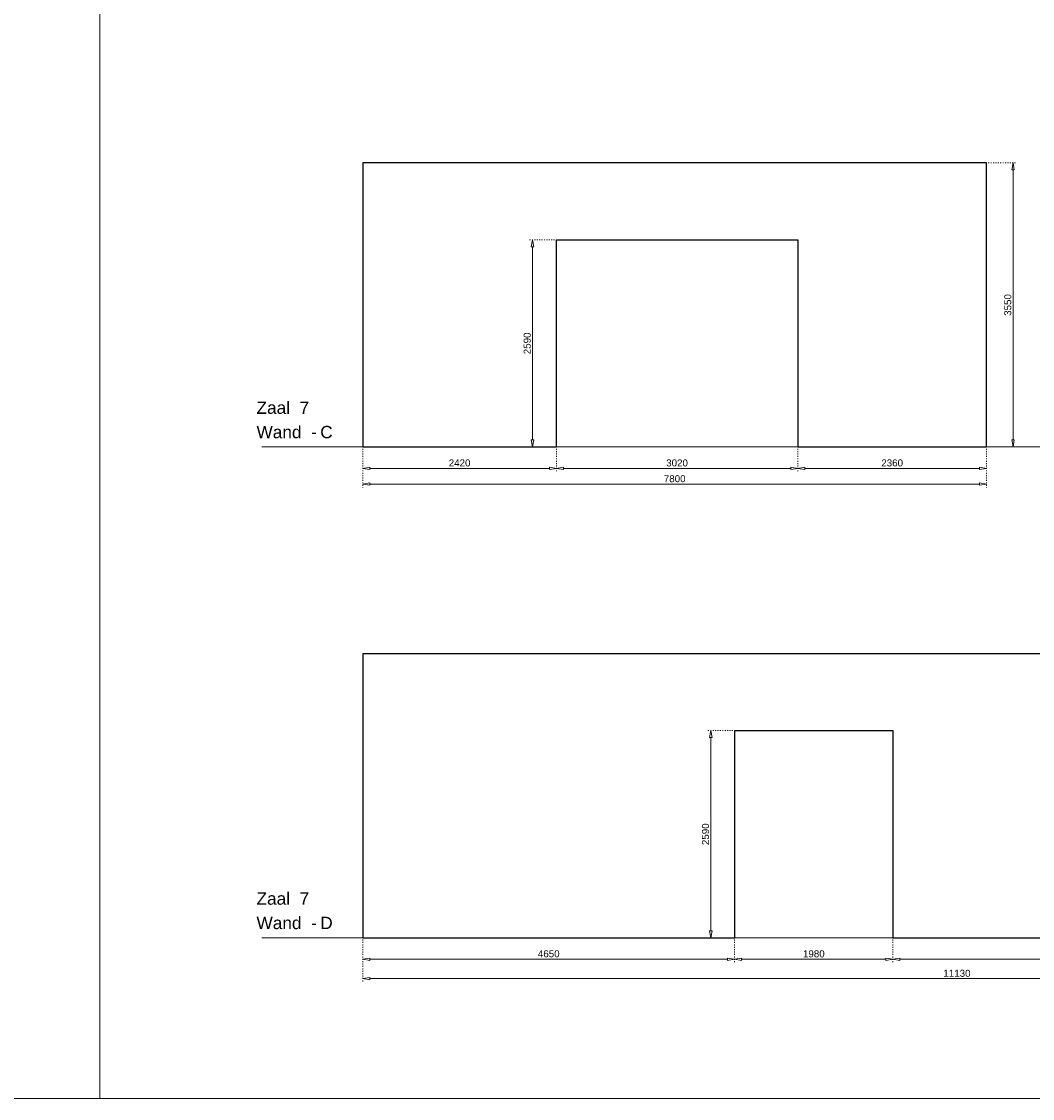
# Model space of a CAD drawing. Header units: millimetres. Extents: x 91086 to 300562, y -68316 to 28747.
# Tile 55 of 61: x 249518 to 262162, y -2338 to 11124. Entities that reach past the tile are written whole.
import ezdxf

# ---------------------------------------------------------------- set-up
doc = ezdxf.new("R2010")
doc.units = ezdxf.units.MM
doc.linetypes.add('ACAD_ISO03W100', pattern=[30, 12, -18])
doc.layers.get('Defpoints').update_dxf_attribs({"lineweight": 0})
for name, color, linetype, lineweight in [('25-Staal-B', 150, 'Continuous', 25), ('^ 0-Staal-txt', 7, 'Continuous', 0), ('Layer1', 252, 'Continuous', 0)]:
    doc.layers.add(name, color=color, linetype=linetype, lineweight=lineweight)
doc.styles.add('Arial', font='arial.ttf')
doc.dimstyles.new('dim-11', dxfattribs={"dimscale": 35, "dimtxt": 2.5, "dimasz": 2.5, "dimexe": 1.25, "dimexo": 0.625, "dimtad": 1, "dimdec": 0, "dimtxsty": 'Arial', "dimblk": 'CLOSEDBLANK', "dimcen": 3, "dimclrd": 252, "dimclre": 252, "dimclrt": 7, "dimadec": 0, "dimazin": 0, "dimtfac": 1, "dimtdec": 0, "dimtmove": 0, "dimatfit": 3, "dimldrblk": 'CLOSEDBLANK', "dimfxl": 1, "dimlwd": 0, "dimlwe": 0, "dimarcsym": 0})

# ---------------------------------------------------------------- blocks, each defined once
blk = doc.blocks.new('_ClosedBlank')
at = {"color": 0, "linetype": 'ByBlock', "lineweight": -2}
for p, q in [((-1, 0.17), (0, 0)), ((-1, 0.17), (-1, -0.17)), ((0, 0), (-1, -0.17))]:
    blk.add_line(p, q, dxfattribs=at)
blk = doc.blocks.new('*D202')
at = {"layer": '25-Staal-B', "color": 252, "linetype": 'ACAD_ISO03W100', "lineweight": 0, "transparency": 16777216}
for p, q in [((253787, 5784), (253787, 5496)), ((256207, 5784), (256207, 5496))]:
    blk.add_line(p, q, dxfattribs=at)
at = {"layer": '25-Staal-B', "color": 252, "lineweight": 0, "transparency": 16777216}
blk.add_line((253875, 5539), (256120, 5539), dxfattribs=at)
at = {"layer": 'Defpoints', "color": 0, "transparency": 16777216}
for p in [(253787, 5806), (256207, 5806), (256207, 5539)]:
    blk.add_point(p, dxfattribs=at)
at = {"layer": '25-Staal-B', "color": 252, "lineweight": 0, "transparency": 16777216, "xscale": 87.5, "yscale": 87.5, "zscale": 87.5, "rotation": 180}
blk.add_blockref('_ClosedBlank', (253787, 5539), dxfattribs=at)
at = {"layer": '25-Staal-B', "color": 252, "lineweight": 0, "transparency": 16777216, "xscale": 87.5, "yscale": 87.5, "zscale": 87.5}
blk.add_blockref('_ClosedBlank', (256207, 5539), dxfattribs=at)
at = {"layer": '25-Staal-B', "color": 7, "transparency": 16777216, "insert": (254997, 5606), "char_height": 87.5, "attachment_point": 5, "style": 'Arial'}
blk.add_mtext('2420', dxfattribs=at)
blk = doc.blocks.new('*D203')
at = {"layer": '25-Staal-B', "color": 252, "linetype": 'ACAD_ISO03W100', "lineweight": 0, "transparency": 16777216}
for p, q in [((253787, 5784), (253787, 5299)), ((261587, 5784), (261587, 5299))]:
    blk.add_line(p, q, dxfattribs=at)
at = {"layer": '25-Staal-B', "color": 252, "lineweight": 0, "transparency": 16777216}
blk.add_line((253875, 5343), (261500, 5343), dxfattribs=at)
at = {"layer": 'Defpoints', "color": 0, "transparency": 16777216}
for p in [(253787, 5806), (261587, 5806), (261587, 5343)]:
    blk.add_point(p, dxfattribs=at)
at = {"layer": '25-Staal-B', "color": 252, "lineweight": 0, "transparency": 16777216, "xscale": 87.5, "yscale": 87.5, "zscale": 87.5, "rotation": 180}
blk.add_blockref('_ClosedBlank', (253787, 5343), dxfattribs=at)
at = {"layer": '25-Staal-B', "color": 252, "lineweight": 0, "transparency": 16777216, "xscale": 87.5, "yscale": 87.5, "zscale": 87.5}
blk.add_blockref('_ClosedBlank', (261587, 5343), dxfattribs=at)
at = {"layer": '25-Staal-B', "color": 7, "transparency": 16777216, "insert": (257687, 5409), "char_height": 87.5, "attachment_point": 5, "style": 'Arial'}
blk.add_mtext('7800', dxfattribs=at)
blk = doc.blocks.new('*D204')
at = {"layer": '25-Staal-B', "color": 252, "linetype": 'ACAD_ISO03W100', "lineweight": 0, "transparency": 16777216}
for p, q in [((256207, 5784), (256207, 5496)), ((259227, 5784), (259227, 5496))]:
    blk.add_line(p, q, dxfattribs=at)
at = {"layer": '25-Staal-B', "color": 252, "lineweight": 0, "transparency": 16777216}
blk.add_line((256295, 5539), (259140, 5539), dxfattribs=at)
at = {"layer": 'Defpoints', "color": 0, "transparency": 16777216}
for p in [(256207, 5806), (259227, 5806), (259227, 5539)]:
    blk.add_point(p, dxfattribs=at)
at = {"layer": '25-Staal-B', "color": 252, "lineweight": 0, "transparency": 16777216, "xscale": 87.5, "yscale": 87.5, "zscale": 87.5, "rotation": 180}
blk.add_blockref('_ClosedBlank', (256207, 5539), dxfattribs=at)
at = {"layer": '25-Staal-B', "color": 252, "lineweight": 0, "transparency": 16777216, "xscale": 87.5, "yscale": 87.5, "zscale": 87.5}
blk.add_blockref('_ClosedBlank', (259227, 5539), dxfattribs=at)
at = {"layer": '25-Staal-B', "color": 7, "transparency": 16777216, "insert": (257717, 5606), "char_height": 87.5, "attachment_point": 5, "style": 'Arial'}
blk.add_mtext('3020', dxfattribs=at)
blk = doc.blocks.new('*D205')
at = {"layer": '25-Staal-B', "color": 252, "linetype": 'ACAD_ISO03W100', "lineweight": 0, "transparency": 16777216}
for p, q in [((259227, 5784), (259227, 5496)), ((261587, 5784), (261587, 5496))]:
    blk.add_line(p, q, dxfattribs=at)
at = {"layer": '25-Staal-B', "color": 252, "lineweight": 0, "transparency": 16777216}
blk.add_line((259315, 5539), (261500, 5539), dxfattribs=at)
at = {"layer": 'Defpoints', "color": 0, "transparency": 16777216}
for p in [(259227, 5806), (261587, 5806), (261587, 5539)]:
    blk.add_point(p, dxfattribs=at)
at = {"layer": '25-Staal-B', "color": 252, "lineweight": 0, "transparency": 16777216, "xscale": 87.5, "yscale": 87.5, "zscale": 87.5, "rotation": 180}
blk.add_blockref('_ClosedBlank', (259227, 5539), dxfattribs=at)
at = {"layer": '25-Staal-B', "color": 252, "lineweight": 0, "transparency": 16777216, "xscale": 87.5, "yscale": 87.5, "zscale": 87.5}
blk.add_blockref('_ClosedBlank', (261587, 5539), dxfattribs=at)
at = {"layer": '25-Staal-B', "color": 7, "transparency": 16777216, "insert": (260407, 5606), "char_height": 87.5, "attachment_point": 5, "style": 'Arial'}
blk.add_mtext('2360', dxfattribs=at)
blk = doc.blocks.new('*D206')
at = {"layer": '25-Staal-B', "color": 252, "linetype": 'ACAD_ISO03W100', "lineweight": 0, "transparency": 16777216}
for p, q in [((256185, 8396), (255865, 8396)), ((256185, 5806), (255865, 5806))]:
    blk.add_line(p, q, dxfattribs=at)
at = {"layer": '25-Staal-B', "color": 252, "lineweight": 0, "transparency": 16777216}
blk.add_line((255909, 5893), (255909, 8308), dxfattribs=at)
at = {"layer": 'Defpoints', "color": 0, "transparency": 16777216}
for p in [(255909, 8396), (256207, 8396), (256207, 5806)]:
    blk.add_point(p, dxfattribs=at)
at = {"layer": '25-Staal-B', "color": 252, "lineweight": 0, "transparency": 16777216, "xscale": 87.5, "yscale": 87.5, "zscale": 87.5}
for p, rotation in [((255909, 8396), 90), ((255909, 5806), 270)]:
    blk.add_blockref('_ClosedBlank', p, dxfattribs=dict(at, rotation=rotation))
at = {"layer": '25-Staal-B', "color": 7, "transparency": 16777216, "insert": (255843, 7101), "char_height": 87.5, "attachment_point": 5, "rotation": 90, "style": 'Arial'}
blk.add_mtext('2590', dxfattribs=at)
blk = doc.blocks.new('*D207')
at = {"layer": '25-Staal-B', "color": 252, "linetype": 'ACAD_ISO03W100', "lineweight": 0, "transparency": 16777216}
for p, q in [((261609, 9356), (261963, 9356)), ((261609, 5806), (261963, 5806))]:
    blk.add_line(p, q, dxfattribs=at)
at = {"layer": '25-Staal-B', "color": 252, "lineweight": 0, "transparency": 16777216}
blk.add_line((261919, 5893), (261919, 9268), dxfattribs=at)
at = {"layer": 'Defpoints', "color": 0, "transparency": 16777216}
for p in [(261587, 9356), (261919, 9356), (261587, 5806)]:
    blk.add_point(p, dxfattribs=at)
at = {"layer": '25-Staal-B', "color": 252, "lineweight": 0, "transparency": 16777216, "xscale": 87.5, "yscale": 87.5, "zscale": 87.5}
for p, rotation in [((261919, 9356), 90), ((261919, 5806), 270)]:
    blk.add_blockref('_ClosedBlank', p, dxfattribs=dict(at, rotation=rotation))
at = {"layer": '25-Staal-B', "color": 7, "transparency": 16777216, "insert": (261853, 7581), "char_height": 87.5, "attachment_point": 5, "rotation": 90, "style": 'Arial'}
blk.add_mtext('3550', dxfattribs=at)
blk = doc.blocks.new('*D208')
at = {"layer": '25-Staal-B', "color": 252, "linetype": 'ACAD_ISO03W100', "lineweight": 0, "transparency": 16777216}
for p, q in [((253787, -352), (253787, -640)), ((258437, -352), (258437, -640))]:
    blk.add_line(p, q, dxfattribs=at)
at = {"layer": '25-Staal-B', "color": 252, "lineweight": 0, "transparency": 16777216}
blk.add_line((253875, -597), (258350, -597), dxfattribs=at)
at = {"layer": 'Defpoints', "color": 0, "transparency": 16777216}
for p in [(253787, -330), (258437, -330), (258437, -597)]:
    blk.add_point(p, dxfattribs=at)
at = {"layer": '25-Staal-B', "color": 252, "lineweight": 0, "transparency": 16777216, "xscale": 87.5, "yscale": 87.5, "zscale": 87.5, "rotation": 180}
blk.add_blockref('_ClosedBlank', (253787, -597), dxfattribs=at)
at = {"layer": '25-Staal-B', "color": 252, "lineweight": 0, "transparency": 16777216, "xscale": 87.5, "yscale": 87.5, "zscale": 87.5}
blk.add_blockref('_ClosedBlank', (258437, -597), dxfattribs=at)
at = {"layer": '25-Staal-B', "color": 7, "transparency": 16777216, "insert": (256112, -530), "char_height": 87.5, "attachment_point": 5, "style": 'Arial'}
blk.add_mtext('4650', dxfattribs=at)
blk = doc.blocks.new('*D209')
at = {"layer": '25-Staal-B', "color": 252, "linetype": 'ACAD_ISO03W100', "lineweight": 0, "transparency": 16777216}
for p, q in [((253787, -352), (253787, -884)), ((264917, -352), (264917, -884))]:
    blk.add_line(p, q, dxfattribs=at)
at = {"layer": '25-Staal-B', "color": 252, "lineweight": 0, "transparency": 16777216}
blk.add_line((253875, -840), (264830, -840), dxfattribs=at)
at = {"layer": 'Defpoints', "color": 0, "transparency": 16777216}
for p in [(253787, -330), (264917, -330), (264917, -840)]:
    blk.add_point(p, dxfattribs=at)
at = {"layer": '25-Staal-B', "color": 252, "lineweight": 0, "transparency": 16777216, "xscale": 87.5, "yscale": 87.5, "zscale": 87.5, "rotation": 180}
blk.add_blockref('_ClosedBlank', (253787, -840), dxfattribs=at)
at = {"layer": '25-Staal-B', "color": 252, "lineweight": 0, "transparency": 16777216, "xscale": 87.5, "yscale": 87.5, "zscale": 87.5}
blk.add_blockref('_ClosedBlank', (264917, -840), dxfattribs=at)
at = {"layer": '25-Staal-B', "color": 7, "transparency": 16777216, "insert": (261217, -774), "char_height": 87.5, "attachment_point": 5, "style": 'Arial'}
blk.add_mtext('11130', dxfattribs=at)
blk = doc.blocks.new('*D210')
at = {"layer": '25-Staal-B', "color": 252, "linetype": 'ACAD_ISO03W100', "lineweight": 0, "transparency": 16777216}
for p, q in [((258437, -352), (258437, -640)), ((260417, -352), (260417, -640))]:
    blk.add_line(p, q, dxfattribs=at)
at = {"layer": '25-Staal-B', "color": 252, "lineweight": 0, "transparency": 16777216}
blk.add_line((258525, -597), (260330, -597), dxfattribs=at)
at = {"layer": 'Defpoints', "color": 0, "transparency": 16777216}
for p in [(258437, -330), (260417, -330), (260417, -597)]:
    blk.add_point(p, dxfattribs=at)
at = {"layer": '25-Staal-B', "color": 252, "lineweight": 0, "transparency": 16777216, "xscale": 87.5, "yscale": 87.5, "zscale": 87.5, "rotation": 180}
blk.add_blockref('_ClosedBlank', (258437, -597), dxfattribs=at)
at = {"layer": '25-Staal-B', "color": 252, "lineweight": 0, "transparency": 16777216, "xscale": 87.5, "yscale": 87.5, "zscale": 87.5}
blk.add_blockref('_ClosedBlank', (260417, -597), dxfattribs=at)
at = {"layer": '25-Staal-B', "color": 7, "transparency": 16777216, "insert": (259427, -530), "char_height": 87.5, "attachment_point": 5, "style": 'Arial'}
blk.add_mtext('1980', dxfattribs=at)
blk = doc.blocks.new('*D211')
at = {"layer": '25-Staal-B', "color": 252, "linetype": 'ACAD_ISO03W100', "lineweight": 0, "transparency": 16777216}
for p, q in [((260417, -352), (260417, -640)), ((264917, -352), (264917, -640))]:
    blk.add_line(p, q, dxfattribs=at)
at = {"layer": '25-Staal-B', "color": 252, "lineweight": 0, "transparency": 16777216}
blk.add_line((260505, -597), (264830, -597), dxfattribs=at)
at = {"layer": 'Defpoints', "color": 0, "transparency": 16777216}
for p in [(260417, -330), (264917, -330), (264917, -597)]:
    blk.add_point(p, dxfattribs=at)
at = {"layer": '25-Staal-B', "color": 252, "lineweight": 0, "transparency": 16777216, "xscale": 87.5, "yscale": 87.5, "zscale": 87.5, "rotation": 180}
blk.add_blockref('_ClosedBlank', (260417, -597), dxfattribs=at)
at = {"layer": '25-Staal-B', "color": 252, "lineweight": 0, "transparency": 16777216, "xscale": 87.5, "yscale": 87.5, "zscale": 87.5}
blk.add_blockref('_ClosedBlank', (264917, -597), dxfattribs=at)
at = {"layer": '25-Staal-B', "color": 7, "transparency": 16777216, "insert": (262667, -530), "char_height": 87.5, "attachment_point": 5, "style": 'Arial'}
blk.add_mtext('4500', dxfattribs=at)
blk = doc.blocks.new('*D212')
at = {"layer": '25-Staal-B', "color": 252, "linetype": 'ACAD_ISO03W100', "lineweight": 0, "transparency": 16777216}
for p, q in [((258415, 2260), (258095, 2260)), ((258415, -330), (258095, -330))]:
    blk.add_line(p, q, dxfattribs=at)
at = {"layer": '25-Staal-B', "color": 252, "lineweight": 0, "transparency": 16777216}
blk.add_line((258139, -243), (258139, 2172), dxfattribs=at)
at = {"layer": 'Defpoints', "color": 0, "transparency": 16777216}
for p in [(258139, 2260), (258437, 2260), (258437, -330)]:
    blk.add_point(p, dxfattribs=at)
at = {"layer": '25-Staal-B', "color": 252, "lineweight": 0, "transparency": 16777216, "xscale": 87.5, "yscale": 87.5, "zscale": 87.5}
for p, rotation in [((258139, 2260), 90), ((258139, -330), 270)]:
    blk.add_blockref('_ClosedBlank', p, dxfattribs=dict(at, rotation=rotation))
at = {"layer": '25-Staal-B', "color": 7, "transparency": 16777216, "insert": (258073, 965), "char_height": 87.5, "attachment_point": 5, "rotation": 90, "style": 'Arial'}
blk.add_mtext('2590', dxfattribs=at)

msp = doc.modelspace()

# ---------------------------------------------------------------- linework, layer by layer
at = {"layer": '25-Staal-B'}
for points in [[(253787.3, 5806), (256207.3, 5806), (256207.3, 8396), (259227.3, 8396), (259227.3, 5806), (261587.3, 5806), (261587.3, 9356), (253787.3, 9356)], [(253787.3, -330.2), (258437.3, -330.2), (258437.3, 2259.8), (260417.3, 2259.8), (260417.3, -330.2), (264917.3, -330.2), (264917.3, 3219.8), (253787.3, 3219.8)]]:
    msp.add_lwpolyline(points, close=True, dxfattribs=at)
at = {"layer": '^ 0-Staal-txt', "lineweight": 0}
for points in [[(252521.8, 5806), (265772.2, 5806)], [(252521.8, -330.2), (265772.2, -330.2)]]:
    msp.add_lwpolyline(points, dxfattribs=at)
at = {"layer": 'Layer1'}
for points in [[(250496.9, -2338), (250496.9, 25335.3)], [(91085.6, -2338), (300561.9, -2338)]]:
    msp.add_lwpolyline(points, dxfattribs=at)

# ---------------------------------------------------------------- texts
at = {"layer": '^ 0-Staal-txt', "lineweight": 0, "style": 'Arial'}
for s, height, p in [('Zaal  7', 154.21, (252457.3, 6220.1)), ('Wand  - ', 154.21, (252457.3, 5915.4)), ('C', 154.2, (253254.5, 5915.4)), ('Zaal  7', 154.21, (252457.3, 83.9)), ('Wand  - ', 154.21, (252457.3, -220.8)), ('D', 154.2, (253254.5, -220.8))]:
    msp.add_text(s, height=height, dxfattribs=at).set_placement(p)

# ---------------------------------------------------------------- dimensions: what is measured, and where the dimension line sits
at = {"layer": '25-Staal-B'}
for base, p1, p2, picture, middle in [((261919.5, 9356), (261587.3, 5806), (261587.3, 9356), '*D207', (261852.9, 7581)), ((255909.2, 8396), (256207.3, 5806), (256207.3, 8396), '*D206', (255842.7, 7101)), ((258139.2, 2259.8), (258437.3, -330.2), (258437.3, 2259.8), '*D212', (258072.7, 964.8))]:
    dim = msp.add_linear_dim(base=base, p1=p1, p2=p2, angle=90, dimstyle='dim-11', dxfattribs=at)
    dim.commit()
    dim.dimension.update_dxf_attribs({"geometry": picture, "text_midpoint": middle})
for base, p1, p2, picture, middle in [((256207.3, 5539.5), (253787.3, 5806), (256207.3, 5806), '*D202', (254997.3, 5606)), ((261587.3, 5342.6), (253787.3, 5806), (261587.3, 5806), '*D203', (257687.3, 5409.2)), ((259227.3, 5539.5), (256207.3, 5806), (259227.3, 5806), '*D204', (257717.3, 5606)), ((261587.3, 5539.5), (259227.3, 5806), (261587.3, 5806), '*D205', (260407.3, 5606)), ((258437.3, -596.7), (253787.3, -330.2), (258437.3, -330.2), '*D208', (256112.3, -530.2)), ((260417.3, -596.7), (258437.3, -330.2), (260417.3, -330.2), '*D210', (259427.3, -530.2)), ((264917.3, -596.7), (260417.3, -330.2), (264917.3, -330.2), '*D211', (262667.3, -530.2))]:
    dim = msp.add_linear_dim(base=base, p1=p1, p2=p2, dimstyle='dim-11', dxfattribs=at)
    dim.commit()
    dim.dimension.update_dxf_attribs({"geometry": picture, "text_midpoint": middle})
dim = msp.add_linear_dim(base=(264917.3, -840.1), p1=(253787.3, -330.2), p2=(264917.3, -330.2), dimstyle='dim-11', dxfattribs=at)
dim.commit()
dim.dimension.update_dxf_attribs({"geometry": '*D209', "text_midpoint": (261217.3, -840.1), "dimtype": 128})

doc.saveas('drawing.dxf')
